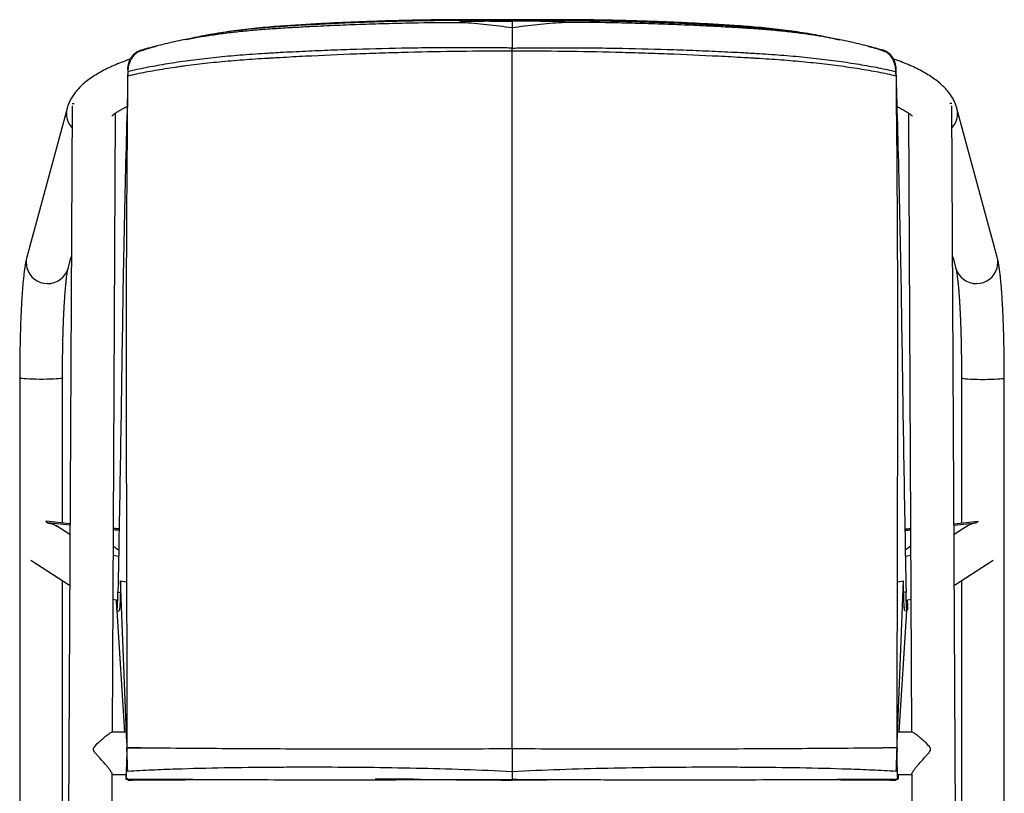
# Paper-space layout '_Back' of a CAD drawing. Header units: millimetres. Extents: x -0.288 to 0.288, y -0.453 to 0.318.
# Tile 3 of 3: x -0.288 to 0.288, y -0.134 to 0.318. Entities that reach past the tile are written whole.
import ezdxf

# ---------------------------------------------------------------- set-up
doc = ezdxf.new("R2010")
doc.units = ezdxf.units.MM

psp = doc.layouts.new('_Back')

# ---------------------------------------------------------------- linework, layer by layer
at = {"color": 7, "linetype": 'Continuous', "lineweight": 25}
for p, q in [((0, 0.3171), (0, 0.31679)), ((-0.18646, 0.30702), (-0.19069, 0.30616)), ((-0.18621, 0.30706), (-0.1865, 0.307)), ((-0.18405, 0.30751), (-0.18621, 0.30707)), ((0.1864, 0.30703), (0.1839, 0.30754)), ((0.19069, 0.30616), (0.18646, 0.30702)), ((0, -0.10822), (0, 0.30116)), ((-0.25985, 0.26582), (-0.28333, 0.1789)), ((-0.25695, 0.26739), (-0.26052, -0.442)), ((-0.25694, 0.26871), (-0.25566, 0.26871)), ((0.25694, 0.26871), (0.25566, 0.26871)), ((0.26052, -0.442), (0.25695, 0.26739)), ((0.28333, 0.1789), (0.25985, 0.26582)), ((-0.23329, -0.09865), (-0.23147, 0.2632)), ((0.23147, 0.2632), (0.23329, -0.09865)), ((-0.2592, 0.17238), (-0.25739, 0.17907)), ((0.25739, 0.17907), (0.2592, 0.17238)), ((-0.2875, 0.10841), (-0.2875, -0.4445)), ((-0.2625, 0.0236), (-0.2625, 0.10841)), ((0.2625, 0.10841), (0.2625, 0.0236)), ((0.2875, -0.4445), (0.2875, 0.10841)), ((-0.25818, 0.02315), (-0.27199, 0.02461)), ((-0.27198, 0.0242), (-0.27199, 0.02461)), ((-0.25818, 0.0223), (-0.27113, 0.02369)), ((0.25818, 0.02315), (0.27199, 0.02461)), ((0.25818, 0.0223), (0.27113, 0.02369)), ((0.27198, 0.0242), (0.27199, 0.02461)), ((-0.25821, 0.0169), (-0.26646, 0.02218)), ((0.26646, 0.02218), (0.25821, 0.0169)), ((-0.28109, 0.00186), (-0.25836, -0.01268)), ((-0.22976, 0.00397), (-0.23277, 0.00462)), ((0.23277, 0.00461), (0.22976, 0.00397)), ((0.25836, -0.01268), (0.28109, 0.00186)), ((-0.2625, -0.4445), (-0.2625, -0.01003)), ((-0.22865, -0.01012), (-0.22508, -0.01076)), ((-0.22501, -0.10492), (-0.22865, -0.01012)), ((0.22501, -0.10492), (0.22865, -0.01012)), ((0.22508, -0.01074), (0.22865, -0.01012)), ((0.2625, -0.01003), (0.2625, -0.4445)), ((-0.2329, -0.02092), (-0.23047, -0.02144)), ((-0.23088, -0.0236), (-0.23103, -0.02132)), ((-0.23088, -0.0236), (-0.23067, -0.02139)), ((0.23047, -0.02144), (0.2329, -0.02092)), ((0.23065, -0.0214), (0.23088, -0.0236)), ((0.23088, -0.0236), (0.23103, -0.02132)), ((-0.23088, -0.02723), (-0.23076, -0.02763)), ((-0.23074, -0.02767), (-0.22971, -0.02787)), ((-0.22615, -0.09865), (-0.23062, -0.02769)), ((0.22615, -0.09865), (0.23062, -0.0277)), ((0.22972, -0.02787), (0.23074, -0.02768)), ((0.23088, -0.02723), (0.23076, -0.02763)), ((-0.22547, -0.09865), (-0.23353, -0.09865)), ((0.23353, -0.09865), (0.22547, -0.09865)), ((-0.22489, -0.10791), (-0.2249, -0.1077)), ((0.22489, -0.10791), (0.2249, -0.1077)), ((-0.225, -0.11347), (-0.2247, -0.11348)), ((0.225, -0.11347), (0.2247, -0.11348)), ((-0.23502, -0.44212), (-0.23341, -0.12321)), ((-0.23341, -0.12345), (-0.22537, -0.12345)), ((-0.2255, -0.12608), (-0.22549, -0.12612)), ((-0.2255, -0.12613), (-0.22433, -0.12613)), ((-0.22549, -0.12612), (-0.22537, -0.12596)), ((-0.22549, -0.12612), (-0.22432, -0.12612)), ((-0.22428, -0.12596), (-0.22537, -0.12596)), ((-0.22433, -0.12611), (-0.22432, -0.12612)), ((-0.22428, -0.12589), (-0.19795, -0.12614)), ((-0.19795, -0.12614), (-0.18911, -0.12618)), ((-0.19542, -0.12617), (-0.18085, -0.12622)), ((-0.02261, -0.12628), (0, -0.12616)), ((0, -0.12667), (0.04122, -0.12636)), ((0.19106, -0.12619), (0.19791, -0.12615)), ((0.19322, -0.12618), (0.19542, -0.12617)), ((0.19791, -0.12615), (0.22428, -0.12589)), ((0.22428, -0.12596), (0.22537, -0.12596)), ((0.22432, -0.12612), (0.22433, -0.12606)), ((0.22549, -0.12612), (0.22432, -0.12612)), ((0.22433, -0.12613), (0.2255, -0.12613)), ((0.22537, -0.12345), (0.23341, -0.12345)), ((0.22549, -0.12612), (0.22537, -0.12596)), ((0.2255, -0.12608), (0.22549, -0.12612)), ((0.23341, -0.12321), (0.23502, -0.44212))]:
    psp.add_line(p, q, dxfattribs=at)
at = {"color": 8, "linetype": 'Continuous', "lineweight": 25}
for p, q in [((-0.2242, 0.2884), (-0.22438, 0.28835)), ((0.2242, 0.2884), (0.22438, 0.28835))]:
    psp.add_line(p, q, dxfattribs=at)
at = {"color": 8, "linetype": 'Continuous', "lineweight": 25, "flags": 128}
for points in [[(-0.2869, 0.10814), (-0.28737, 0.10828), (-0.2875, 0.10841)], [(-0.2625, 0.10841), (-0.26258, 0.10831), (-0.263, 0.10816), (-0.26376, 0.10802), (-0.26484, 0.1079), (-0.26622, 0.10778), (-0.26785, 0.10769), (-0.26969, 0.10762), (-0.27168, 0.10757), (-0.27376, 0.10754), (-0.27588, 0.10754), (-0.27797, 0.10756), (-0.27998, 0.10761), (-0.28185, 0.10768), (-0.28352, 0.10777), (-0.28494, 0.10788), (-0.28608, 0.108), (-0.2869, 0.10814)], [(0.2625, 0.10841), (0.26258, 0.10831), (0.263, 0.10816), (0.26376, 0.10802), (0.26484, 0.1079), (0.26622, 0.10778), (0.26785, 0.10769), (0.26969, 0.10762), (0.27168, 0.10757), (0.27376, 0.10754), (0.27588, 0.10754), (0.27797, 0.10756), (0.27998, 0.10761), (0.28185, 0.10768), (0.28352, 0.10777), (0.28494, 0.10788), (0.28608, 0.108), (0.2869, 0.10814)], [(0.2869, 0.10814), (0.28737, 0.10828), (0.2875, 0.10841)]]:
    psp.add_lwpolyline(points, dxfattribs=at)
at = {"color": 7, "linetype": 'Continuous', "lineweight": 25, "flags": 128}
for points in [[(-0.27198, 0.0242), (-0.27165, 0.024), (-0.27113, 0.02369)], [(0.27198, 0.0242), (0.27165, 0.024), (0.27113, 0.02369)]]:
    psp.add_lwpolyline(points, dxfattribs=at)
at = {"color": 8, "linetype": 'Continuous', "lineweight": 25}
for centre, radius, start, end in [((-0.24856, 0.26278), 0.01169, 164.91512, 195.50028), ((0.24856, 0.26278), 0.01169, 344.49971, 15.08869), ((-0.24803, 0.26293), 0.01224, 195.51762, 221.95866), ((0.24803, 0.26293), 0.01224, 318.04134, 344.48238), ((-0.27204, 0.17586), 0.01169, 164.92089, 195.50027), ((0.27204, 0.17586), 0.01169, 344.49973, 15.07911), ((-0.2712, 0.17608), 0.01256, 195.4378, 342.88329), ((0.2712, 0.17608), 0.01256, 197.11671, 344.5622)]:
    psp.add_arc(centre, radius, start, end, dxfattribs=at)
at = {"color": 7, "linetype": 'Continuous', "lineweight": 25}
for centre, start, end in [((-0.29454, 0.02393), 0.68924, 1.68205), ((0.29454, 0.02393), 178.31795, 179.31076)]:
    psp.add_arc(centre, 0.02256, start, end, dxfattribs=at)
at = {"color": 8, "linetype": 'Continuous', "lineweight": 25}
for points, knots in [([(0, 0.3171), (0, 0.3171), (-0.00449, 0.31717), (-0.01347, 0.31726), (-0.02695, 0.31729), (-0.04042, 0.31722), (-0.05449, 0.31704), (-0.06912, 0.31673), (-0.08432, 0.31626), (-0.09946, 0.31566), (-0.115, 0.3149), (-0.12946, 0.31405), (-0.14283, 0.31313), (-0.15458, 0.31205), (-0.16594, 0.31063), (-0.1753, 0.30917), (-0.182, 0.30795), (-0.18506, 0.3073), (-0.18621, 0.30706)], [0, 0, 0, 0, 0.0000003, 0.0692635, 0.1385266, 0.2080016, 0.2774766, 0.3564097, 0.4353428, 0.5145966, 0.5938504, 0.6807367, 0.7445888, 0.8083841, 0.8739069, 0.9394302, 0.9772114, 1, 1, 1, 1]), ([(0, 0.3171), (0, 0.3171), (0.00449, 0.31717), (0.01347, 0.31726), (0.02695, 0.31729), (0.04042, 0.31722), (0.05449, 0.31704), (0.06912, 0.31673), (0.08432, 0.31626), (0.09946, 0.31566), (0.115, 0.3149), (0.12946, 0.31405), (0.14283, 0.31313), (0.15458, 0.31205), (0.16593, 0.31063), (0.17531, 0.30917), (0.18277, 0.30779), (0.18752, 0.30683), (0.19017, 0.3062), (0.19099, 0.30601)], [0, 0, 0, 0, 0, 0.067114, 0.134228, 0.201547, 0.268866, 0.345349, 0.421833, 0.498627, 0.575422, 0.659612, 0.721482, 0.783298, 0.846787, 0.910277, 0.946886, 0.983594, 1, 1, 1, 1]), ([(-0.19048, 0.3062), (-0.19041, 0.30622), (-0.18786, 0.30675), (-0.18246, 0.30769), (-0.17414, 0.30901), (-0.16528, 0.31018), (-0.15596, 0.31121), (-0.14623, 0.31208), (-0.13618, 0.31278), (-0.12588, 0.31339), (-0.11397, 0.31402), (-0.10045, 0.31465), (-0.08524, 0.31522), (-0.06992, 0.31566), (-0.05129, 0.31605), (-0.03773, 0.31613), (-0.02932, 0.31618)], [0, 0, 0, 0, 0.001684, 0.059584, 0.117484, 0.178054, 0.238701, 0.299271, 0.361859, 0.424495, 0.487132, 0.577985, 0.668839, 0.760057, 0.851275, 1, 1, 1, 1]), ([(0.19055, 0.30619), (0.19045, 0.30621), (0.18789, 0.30675), (0.18246, 0.30769), (0.17414, 0.30901), (0.16528, 0.31018), (0.15596, 0.31121), (0.14623, 0.31208), (0.13618, 0.31278), (0.12588, 0.31339), (0.11397, 0.31402), (0.10045, 0.31465), (0.08524, 0.31522), (0.06992, 0.31566), (0.05129, 0.31605), (0.03773, 0.31613), (0.02932, 0.31618)], [0, 0, 0, 0, 0.002242, 0.06011, 0.117977, 0.178513, 0.239127, 0.299663, 0.362216, 0.424817, 0.487419, 0.578221, 0.669024, 0.760191, 0.851358, 1, 1, 1, 1])]:
    psp.add_open_spline(points, degree=3, knots=knots, dxfattribs=at)
at = {"color": 7, "linetype": 'Continuous', "lineweight": 25}
for points, knots in [([(0, 0.31758), (-0.00392, 0.31762), (-0.01182, 0.31771), (-0.02391, 0.31775), (-0.03626, 0.3177), (-0.04883, 0.31756), (-0.06138, 0.31732), (-0.07389, 0.31699), (-0.08636, 0.31656), (-0.09878, 0.31604), (-0.11111, 0.31543), (-0.12336, 0.31472), (-0.13368, 0.31405), (-0.14225, 0.3134), (-0.14898, 0.31277), (-0.15569, 0.31203), (-0.1622, 0.31121), (-0.16856, 0.31029), (-0.17473, 0.30927), (-0.17929, 0.30847), (-0.18173, 0.30797), (-0.18223, 0.30787)], [0, 0, 0, 0, 0.0624433, 0.1257463, 0.192572, 0.2594777, 0.3264372, 0.3934208, 0.4603916, 0.5273173, 0.5941688, 0.6609182, 0.7275383, 0.763792, 0.8026655, 0.8405092, 0.8781706, 0.9156783, 0.9530637, 0.9903627, 1, 1, 1, 1]), ([(-0.01301, 0.31681), (-0.01462, 0.31679), (-0.01623, 0.31678), (-0.01945, 0.31673), (-0.02106, 0.3167), (-0.02347, 0.31665), (-0.02428, 0.31663), (-0.02589, 0.31659), (-0.02669, 0.31657), (-0.0279, 0.31653), (-0.0283, 0.31651), (-0.0291, 0.31647), (-0.0295, 0.31645), (-0.02999, 0.31642), (-0.03009, 0.31641), (-0.03029, 0.31639), (-0.03039, 0.31638), (-0.03052, 0.31636), (-0.03057, 0.31636), (-0.03063, 0.31634), (-0.03065, 0.31634), (-0.03067, 0.31632), (-0.03068, 0.31632), (-0.03067, 0.3163), (-0.03065, 0.3163), (-0.03062, 0.31629), (-0.0306, 0.31628), (-0.03054, 0.31627), (-0.0305, 0.31626), (-0.03037, 0.31625), (-0.03027, 0.31624), (-0.03009, 0.31622), (-0.02999, 0.31622), (-0.0297, 0.3162), (-0.02951, 0.31619), (-0.02932, 0.31618)], [0, 0, 0, 0, 0.25, 0.25, 0.5, 0.5, 0.625, 0.625, 0.75, 0.75, 0.8125, 0.8125, 0.875, 0.875, 0.890625, 0.890625, 0.90625, 0.90625, 0.914063, 0.914063, 0.917969, 0.917969, 0.921875, 0.921875, 0.925781, 0.925781, 0.929688, 0.929688, 0.9375, 0.9375, 0.953125, 0.953125, 0.96875, 0.96875, 1, 1, 1, 1]), ([(0.18256, 0.30781), (0.18228, 0.30787), (0.18008, 0.30832), (0.17579, 0.30909), (0.16969, 0.31011), (0.16341, 0.31104), (0.15697, 0.31188), (0.15038, 0.31263), (0.14365, 0.31328), (0.13681, 0.31382), (0.12812, 0.31441), (0.11765, 0.31506), (0.10532, 0.31573), (0.09298, 0.3163), (0.08056, 0.31677), (0.06808, 0.31716), (0.05555, 0.31745), (0.04299, 0.31764), (0.0304, 0.31774), (0.01781, 0.31774), (0.00767, 0.31767), (0.00174, 0.3176), (0, 0.31758)], [0, 0, 0, 0, 0.005398, 0.042368, 0.079409, 0.116563, 0.153867, 0.191354, 0.229053, 0.266988, 0.304438, 0.371942, 0.438384, 0.504964, 0.571653, 0.638423, 0.705246, 0.772091, 0.838922, 0.905706, 0.972353, 1, 1, 1, 1]), ([(0, 0.31748), (0, 0.31751), (0, 0.31766), (0, 0.31735), (0, 0.3171)], [0, 0, 0, 0, 0.201144, 1, 1, 1, 1]), ([(0, 0.31679), (0, 0.31671), (0, 0.31657), (0, 0.31617), (0, 0.31592), (0, 0.31529), (0, 0.31493), (0, 0.31431), (0, 0.3141), (0, 0.31364), (0, 0.31339), (0, 0.31314)], [0, 0, 0, 0, 0.25, 0.25, 0.5, 0.5, 0.75, 0.75, 0.875, 0.875, 1, 1, 1, 1]), ([(0.02932, 0.31618), (0.02952, 0.31619), (0.02971, 0.3162), (0.03, 0.31622), (0.0301, 0.31622), (0.03029, 0.31624), (0.03038, 0.31625), (0.03052, 0.31627), (0.03056, 0.31627), (0.03062, 0.31629), (0.03064, 0.31629), (0.03067, 0.3163), (0.03067, 0.31631), (0.03067, 0.31632), (0.03066, 0.31633), (0.03063, 0.31634), (0.03061, 0.31635), (0.03054, 0.31636), (0.0305, 0.31637), (0.03036, 0.31639), (0.03026, 0.31639), (0.03007, 0.31641), (0.02997, 0.31642), (0.02948, 0.31645), (0.02908, 0.31647), (0.02828, 0.31651), (0.02788, 0.31653), (0.02667, 0.31657), (0.02587, 0.31659), (0.02426, 0.31663), (0.02346, 0.31665), (0.02105, 0.3167), (0.01944, 0.31673), (0.01623, 0.31678), (0.01462, 0.31679), (0.01301, 0.31681)], [0, 0, 0, 0, 0.03125, 0.03125, 0.046875, 0.046875, 0.0625, 0.0625, 0.070312, 0.070312, 0.074219, 0.074219, 0.078125, 0.078125, 0.082031, 0.082031, 0.085937, 0.085937, 0.09375, 0.09375, 0.109375, 0.109375, 0.125, 0.125, 0.1875, 0.1875, 0.25, 0.25, 0.375, 0.375, 0.5, 0.5, 0.75, 0.75, 1, 1, 1, 1]), ([(-0.02932, 0.31618), (-0.0269, 0.31605), (-0.02448, 0.3159), (-0.01963, 0.31551), (-0.0172, 0.31528), (-0.01231, 0.31476), (-0.00987, 0.31446), (-0.00495, 0.31383), (-0.00248, 0.31349), (0, 0.31314)], [0, 0, 0, 0, 0.25, 0.25, 0.5, 0.5, 0.75, 0.75, 1, 1, 1, 1]), ([(0, 0.31314), (0.00492, 0.31384), (0.00982, 0.31449), (0.01714, 0.31527), (0.01958, 0.3155), (0.02446, 0.31589), (0.02689, 0.31605), (0.02932, 0.31618)], [0, 0, 0, 0, 0.5, 0.5, 0.75, 0.75, 1, 1, 1, 1]), ([(0, 0.31314), (0, 0.31277), (0, 0.31237), (0, 0.31152), (0, 0.31106), (0, 0.31013), (0, 0.30965), (0, 0.30865), (0, 0.30814), (0, 0.30655), (0, 0.30548), (0, 0.30385), (0, 0.3033), (0, 0.30222), (0, 0.30169), (0, 0.30116)], [0, 0, 0, 0, 0.125, 0.125, 0.25, 0.25, 0.375, 0.375, 0.5, 0.5, 0.75, 0.75, 0.875, 0.875, 1, 1, 1, 1]), ([(-0.19048, 0.3062), (-0.19223, 0.30585), (-0.1959, 0.30511), (-0.20124, 0.30391), (-0.20573, 0.30282), (-0.2083, 0.30213), (-0.20918, 0.30189)], [0, 0, 0, 0, 0.26647, 0.55701, 0.848374, 1, 1, 1, 1]), ([(0.20923, 0.30189), (0.20878, 0.30201), (0.20665, 0.30259), (0.20263, 0.30358), (0.19715, 0.30483), (0.19311, 0.3057), (0.19085, 0.30613), (0.19055, 0.30619)], [0, 0, 0, 0, 0.077769, 0.371312, 0.663352, 0.954637, 1, 1, 1, 1]), ([(-0.22438, 0.28835), (-0.22434, 0.28904), (-0.22428, 0.29041), (-0.22384, 0.29239), (-0.22316, 0.29424), (-0.22224, 0.2959), (-0.2211, 0.29734), (-0.21979, 0.29848), (-0.21851, 0.29927), (-0.21765, 0.29952), (-0.21731, 0.29962)], [0, 0, 0, 0, 0.131005, 0.262009, 0.393027, 0.524041, 0.654779, 0.78551, 0.915358, 1, 1, 1, 1]), ([(0, 0.29936), (-0.0203, 0.29936), (-0.04053, 0.29911), (-0.06572, 0.29847), (-0.07075, 0.29833), (-0.0808, 0.29801), (-0.0858, 0.29783), (-0.10079, 0.29726), (-0.11072, 0.29682), (-0.12553, 0.29607), (-0.13045, 0.2958), (-0.13659, 0.29545), (-0.13782, 0.29538), (-0.13966, 0.29527), (-0.14027, 0.29523), (-0.14119, 0.29518), (-0.14149, 0.29516), (-0.1421, 0.29512), (-0.14241, 0.29511), (-0.14516, 0.29495), (-0.14757, 0.29481), (-0.15476, 0.29433), (-0.15945, 0.29398), (-0.16865, 0.29318), (-0.17316, 0.29275), (-0.18198, 0.2918), (-0.1863, 0.29128), (-0.19158, 0.29058), (-0.19262, 0.29044), (-0.1947, 0.29016), (-0.19572, 0.29001), (-0.19877, 0.28957), (-0.20077, 0.28926), (-0.20663, 0.28833), (-0.21038, 0.28767), (-0.21757, 0.28629), (-0.221, 0.28557), (-0.22428, 0.28481)], [0, 0, 0, 0, 0.25, 0.25, 0.3125, 0.3125, 0.375, 0.375, 0.5, 0.5, 0.5625, 0.5625, 0.578125, 0.578125, 0.585938, 0.585938, 0.589844, 0.589844, 0.59375, 0.59375, 0.625, 0.625, 0.6875, 0.6875, 0.75, 0.75, 0.8125, 0.8125, 0.828125, 0.828125, 0.84375, 0.84375, 0.875, 0.875, 0.9375, 0.9375, 1, 1, 1, 1]), ([(0, 0.30116), (-0.00127, 0.30118), (-0.00254, 0.30119), (-0.00507, 0.30122), (-0.00887, 0.30126), (-0.01267, 0.30129), (-0.02027, 0.30134), (-0.03039, 0.30137), (-0.0405, 0.30132), (-0.0506, 0.30123), (-0.05565, 0.30117), (-0.07076, 0.30092), (-0.08079, 0.30069), (-0.09577, 0.30022), (-0.10075, 0.30004), (-0.1082, 0.29975), (-0.11068, 0.29965), (-0.11564, 0.29944), (-0.11811, 0.29932), (-0.12552, 0.29898), (-0.13043, 0.29873), (-0.13655, 0.2984), (-0.13777, 0.29833), (-0.14021, 0.29819), (-0.14143, 0.29812), (-0.14507, 0.29791), (-0.14749, 0.29777), (-0.15467, 0.29728), (-0.15938, 0.29691), (-0.16633, 0.29629), (-0.16863, 0.29607), (-0.17319, 0.29561), (-0.17545, 0.29536), (-0.18217, 0.2946), (-0.18649, 0.29406), (-0.19484, 0.2929), (-0.19886, 0.29229), (-0.20662, 0.29101), (-0.21034, 0.29034), (-0.21571, 0.28929), (-0.21746, 0.28893), (-0.22089, 0.28821), (-0.22256, 0.28783), (-0.22419, 0.28747)], [0, 0, 0, 0, 0.015625, 0.015625, 0.03125, 0.0625, 0.0625, 0.125, 0.1875, 0.1875, 0.25, 0.25, 0.375, 0.375, 0.4375, 0.4375, 0.46875, 0.46875, 0.5, 0.5, 0.5625, 0.5625, 0.578125, 0.578125, 0.59375, 0.59375, 0.625, 0.625, 0.6875, 0.6875, 0.71875, 0.71875, 0.75, 0.75, 0.8125, 0.8125, 0.875, 0.875, 0.9375, 0.9375, 0.96875, 0.96875, 1, 1, 1, 1]), ([(-0.21833, 0.29896), (-0.21641, 0.29966), (-0.21302, 0.3009), (-0.20944, 0.30181), (-0.20789, 0.30221)], [0, 0, 0, 0, 0.56723, 1, 1, 1, 1]), ([(-0.20789, 0.30224), (-0.20818, 0.30217), (-0.21023, 0.30167), (-0.2134, 0.3008), (-0.21616, 0.29999), (-0.21732, 0.29965)], [0, 0, 0, 0, 0.085613, 0.616643, 1, 1, 1, 1]), ([(0, 0.30116), (0.00127, 0.30118), (0.00254, 0.30119), (0.00507, 0.30122), (0.00887, 0.30126), (0.01267, 0.30129), (0.02027, 0.30134), (0.03039, 0.30137), (0.0405, 0.30132), (0.0506, 0.30123), (0.05565, 0.30117), (0.07076, 0.30092), (0.08079, 0.30069), (0.09577, 0.30022), (0.10075, 0.30004), (0.1082, 0.29975), (0.11068, 0.29965), (0.11564, 0.29944), (0.11811, 0.29932), (0.12552, 0.29898), (0.13043, 0.29873), (0.13655, 0.2984), (0.13777, 0.29833), (0.14021, 0.29819), (0.14143, 0.29812), (0.14507, 0.29791), (0.14749, 0.29777), (0.15467, 0.29728), (0.15938, 0.29691), (0.16633, 0.29629), (0.16863, 0.29607), (0.17319, 0.29561), (0.17545, 0.29536), (0.18217, 0.2946), (0.18649, 0.29406), (0.19484, 0.2929), (0.19886, 0.29229), (0.20662, 0.29101), (0.21034, 0.29034), (0.21571, 0.28929), (0.21746, 0.28893), (0.22089, 0.28821), (0.22256, 0.28783), (0.22419, 0.28747)], [0, 0, 0, 0, 0.015625, 0.015625, 0.03125, 0.0625, 0.0625, 0.125, 0.1875, 0.1875, 0.25, 0.25, 0.375, 0.375, 0.4375, 0.4375, 0.46875, 0.46875, 0.5, 0.5, 0.5625, 0.5625, 0.578125, 0.578125, 0.59375, 0.59375, 0.625, 0.625, 0.6875, 0.6875, 0.71875, 0.71875, 0.75, 0.75, 0.8125, 0.8125, 0.875, 0.875, 0.9375, 0.9375, 0.96875, 0.96875, 1, 1, 1, 1]), ([(0.22428, 0.28481), (0.22101, 0.28557), (0.21758, 0.28629), (0.2104, 0.28767), (0.20665, 0.28832), (0.19885, 0.28957), (0.19479, 0.29016), (0.18635, 0.29127), (0.18203, 0.29179), (0.17321, 0.29274), (0.1687, 0.29318), (0.15949, 0.29397), (0.1548, 0.29433), (0.14761, 0.2948), (0.14519, 0.29495), (0.14244, 0.29511), (0.14214, 0.29512), (0.14153, 0.29516), (0.14122, 0.29518), (0.1403, 0.29523), (0.13846, 0.29534), (0.13662, 0.29545), (0.13049, 0.2958), (0.12556, 0.29607), (0.11075, 0.29682), (0.10081, 0.29726), (0.08583, 0.29783), (0.08082, 0.29801), (0.07077, 0.29833), (0.06573, 0.29847), (0.04054, 0.29911), (0.02031, 0.29936), (0, 0.29936)], [0, 0, 0, 0, 0.0625, 0.0625, 0.125, 0.125, 0.1875, 0.1875, 0.25, 0.25, 0.3125, 0.3125, 0.375, 0.375, 0.40625, 0.40625, 0.410156, 0.410156, 0.414062, 0.414062, 0.421875, 0.4375, 0.4375, 0.5, 0.5, 0.625, 0.625, 0.6875, 0.6875, 0.75, 0.75, 1, 1, 1, 1]), ([(0.20784, 0.3022), (0.20922, 0.30186), (0.21283, 0.30097), (0.21623, 0.29973), (0.21833, 0.29896)], [0, 0, 0, 0, 0.3826144, 1, 1, 1, 1]), ([(0.21731, 0.29965), (0.21648, 0.2999), (0.21418, 0.30058), (0.21132, 0.30137), (0.20925, 0.30189), (0.20879, 0.30201)], [0, 0, 0, 0, 0.305364, 0.847581, 1, 1, 1, 1]), ([(0.22438, 0.28835), (0.22434, 0.28904), (0.22428, 0.29041), (0.22384, 0.29239), (0.22316, 0.29424), (0.22224, 0.2959), (0.2211, 0.29734), (0.21979, 0.29848), (0.2185, 0.29927), (0.21764, 0.29952), (0.2173, 0.29962)], [0, 0, 0, 0, 0.130889, 0.261777, 0.392678, 0.523577, 0.654198, 0.784814, 0.914547, 1, 1, 1, 1]), ([(-0.22282, 0.29474), (-0.22316, 0.29463), (-0.22505, 0.29399), (-0.22828, 0.29275), (-0.2325, 0.291), (-0.2365, 0.28914), (-0.24027, 0.28717), (-0.24382, 0.28507), (-0.24712, 0.28282), (-0.25002, 0.28051), (-0.25251, 0.27818), (-0.25457, 0.27587), (-0.25632, 0.27354), (-0.25776, 0.27116), (-0.2589, 0.26874), (-0.25954, 0.26694), (-0.25981, 0.26596), (-0.25985, 0.26582)], [0, 0, 0, 0, 0.017235, 0.09856, 0.180614, 0.263515, 0.347358, 0.432151, 0.517669, 0.602892, 0.677215, 0.747172, 0.812821, 0.874739, 0.933688, 0.990355, 1, 1, 1, 1]), ([(-0.22419, 0.28747), (-0.22416, 0.28865), (-0.224, 0.28981), (-0.22358, 0.29152), (-0.2234, 0.29208), (-0.223, 0.29317), (-0.22278, 0.29369), (-0.22239, 0.29445), (-0.22226, 0.29469), (-0.22198, 0.29518), (-0.22183, 0.29542), (-0.22136, 0.29611), (-0.22103, 0.29654), (-0.22033, 0.29734), (-0.21995, 0.29771), (-0.21936, 0.29822), (-0.21916, 0.29838), (-0.21875, 0.29869), (-0.21854, 0.29883), (-0.21833, 0.29896)], [0, 0, 0, 0, 0.25, 0.25, 0.375, 0.375, 0.5, 0.5, 0.5625, 0.5625, 0.625, 0.625, 0.75, 0.75, 0.875, 0.875, 0.9375, 0.9375, 1, 1, 1, 1]), ([(0.22419, 0.28747), (0.22416, 0.28865), (0.224, 0.28981), (0.22358, 0.29152), (0.2234, 0.29208), (0.223, 0.29317), (0.22278, 0.29369), (0.22239, 0.29445), (0.22226, 0.29469), (0.22198, 0.29518), (0.22183, 0.29542), (0.22136, 0.29611), (0.22103, 0.29654), (0.22033, 0.29734), (0.21995, 0.29771), (0.21936, 0.29822), (0.21916, 0.29838), (0.21875, 0.29869), (0.21854, 0.29883), (0.21833, 0.29896)], [0, 0, 0, 0, 0.25, 0.25, 0.375, 0.375, 0.5, 0.5, 0.5625, 0.5625, 0.625, 0.625, 0.75, 0.75, 0.875, 0.875, 0.9375, 0.9375, 1, 1, 1, 1]), ([(0.25985, 0.26582), (0.25965, 0.26648), (0.2592, 0.268), (0.2582, 0.27029), (0.25687, 0.27269), (0.25524, 0.27503), (0.25331, 0.27733), (0.25104, 0.27959), (0.24842, 0.28182), (0.24543, 0.28401), (0.24209, 0.28613), (0.23843, 0.28816), (0.2345, 0.2901), (0.23033, 0.29192), (0.22645, 0.29347), (0.22386, 0.29437), (0.22283, 0.29473)], [0, 0, 0, 0, 0.044652, 0.103863, 0.164864, 0.228804, 0.296487, 0.368562, 0.445236, 0.525979, 0.609492, 0.694206, 0.778713, 0.862467, 0.945348, 1, 1, 1, 1]), ([(-0.22438, 0.28835), (-0.22477, 0.25489), (-0.22503, 0.22142), (-0.22532, 0.15447), (-0.22534, 0.12099), (-0.22526, 0.05402), (-0.22515, 0.02053), (-0.225, -0.04647), (-0.22496, -0.07997), (-0.225, -0.11347)], [0, 0, 0, 0, 0.25, 0.25, 0.5, 0.5, 0.75, 0.75, 1, 1, 1, 1]), ([(0.225, -0.11347), (0.22496, -0.08195), (0.225, -0.05044), (0.22514, 0.01659), (0.22525, 0.0521), (0.22534, 0.1231), (0.22531, 0.15859), (0.225, 0.22551), (0.22474, 0.25693), (0.22438, 0.28835)], [-0.2011525, -0.2011525, -0.2011525, -0.2011525, -0.1065482, -0.1065482, 0.0000579, 0.0000579, 0.1066639, 0.1066639, 0.2010792, 0.2010792, 0.2010792, 0.2010792]), ([(-0.22446, 0.27801), (-0.22511, 0.25464), (-0.22644, 0.20627), (-0.22766, 0.13294), (-0.22871, 0.05805), (-0.22966, 0.00818), (-0.23013, -0.01675)], [0, 0, 0, 0, 0.237714, 0.491832, 0.745939, 1, 1, 1, 1]), ([(0.22446, 0.27801), (0.22511, 0.25464), (0.22644, 0.20627), (0.22766, 0.13294), (0.22871, 0.05805), (0.22966, 0.00818), (0.23013, -0.01675)], [0, 0, 0, 0, 0.237714, 0.491832, 0.745939, 1, 1, 1, 1]), ([(-0.23365, 0.26154), (-0.23364, 0.26155), (-0.23333, 0.26184), (-0.23245, 0.26252), (-0.23098, 0.26357), (-0.22918, 0.2647), (-0.22704, 0.26588), (-0.22548, 0.26669), (-0.22456, 0.26711), (-0.22455, 0.26711)], [0, 0, 0, 0, 0.006653, 0.198773, 0.393435, 0.591237, 0.792353, 0.996713, 1, 1, 1, 1]), ([(0.22455, 0.2671), (0.22523, 0.26678), (0.22676, 0.26604), (0.22881, 0.26491), (0.23073, 0.26373), (0.23229, 0.26265), (0.23325, 0.26191), (0.2336, 0.26159), (0.23364, 0.26155)], [0, 0, 0, 0, 0.163442, 0.37106, 0.575614, 0.776893, 0.974844, 1, 1, 1, 1]), ([(-0.28333, 0.1789), (-0.28343, 0.17854), (-0.28373, 0.17736), (-0.28413, 0.17537), (-0.28456, 0.1728), (-0.28492, 0.1701), (-0.28526, 0.16718), (-0.28557, 0.16399), (-0.28586, 0.16062), (-0.28612, 0.15707), (-0.28636, 0.15333), (-0.28657, 0.1494), (-0.28677, 0.14531), (-0.28694, 0.14105), (-0.28709, 0.13666), (-0.28722, 0.13213), (-0.28732, 0.12749), (-0.2874, 0.12275), (-0.28746, 0.11794), (-0.28749, 0.11315), (-0.2875, 0.10996), (-0.2875, 0.10841)], [0, 0, 0, 0, 0.028438, 0.093875, 0.151568, 0.206074, 0.2636, 0.31911, 0.373454, 0.42708, 0.480233, 0.533056, 0.585642, 0.638054, 0.690336, 0.742519, 0.794625, 0.846674, 0.89868, 0.950655, 1, 1, 1, 1]), ([(0.2875, 0.10841), (0.2875, 0.10927), (0.2875, 0.11177), (0.28748, 0.11588), (0.28743, 0.12072), (0.28736, 0.12548), (0.28726, 0.13016), (0.28715, 0.13473), (0.28701, 0.13917), (0.28684, 0.14348), (0.28666, 0.14763), (0.28646, 0.1516), (0.28623, 0.1554), (0.28598, 0.159), (0.28571, 0.16239), (0.28542, 0.16558), (0.28511, 0.16856), (0.28476, 0.17134), (0.28438, 0.17395), (0.28393, 0.17647), (0.28354, 0.17806), (0.28333, 0.1789)], [0, 0, 0, 0, 0.0273196, 0.079259, 0.1312173, 0.1831987, 0.2352133, 0.2872725, 0.3393903, 0.391584, 0.4438758, 0.4962953, 0.5488821, 0.6016922, 0.6548064, 0.7083466, 0.7625067, 0.817614, 0.8742739, 0.9337579, 1, 1, 1, 1]), ([(-0.2625, 0.10841), (-0.2625, 0.10925), (-0.2625, 0.11168), (-0.26248, 0.11569), (-0.26243, 0.1204), (-0.26236, 0.12503), (-0.26227, 0.12957), (-0.26216, 0.13399), (-0.26202, 0.13826), (-0.26187, 0.14238), (-0.26169, 0.14632), (-0.2615, 0.15007), (-0.26129, 0.1536), (-0.26107, 0.15689), (-0.26083, 0.15992), (-0.26058, 0.16268), (-0.26033, 0.16515), (-0.26007, 0.1673), (-0.25982, 0.16912), (-0.25959, 0.17052), (-0.2594, 0.17152), (-0.25927, 0.17211), (-0.25922, 0.17231), (-0.2592, 0.17238)], [0, 0, 0, 0, 0.027699, 0.080346, 0.132983, 0.185593, 0.238166, 0.29069, 0.343149, 0.395525, 0.447797, 0.499932, 0.551893, 0.603625, 0.655055, 0.706081, 0.756555, 0.806266, 0.854904, 0.902022, 0.941912, 0.978546, 1, 1, 1, 1]), ([(0.2592, 0.17238), (0.25922, 0.17229), (0.25928, 0.17206), (0.25943, 0.1714), (0.25961, 0.17041), (0.25983, 0.16907), (0.26006, 0.16738), (0.26031, 0.16535), (0.26055, 0.163), (0.2608, 0.16034), (0.26103, 0.15739), (0.26126, 0.15418), (0.26147, 0.15073), (0.26166, 0.14705), (0.26184, 0.14316), (0.26199, 0.13909), (0.26213, 0.13485), (0.26225, 0.13047), (0.26234, 0.12597), (0.26242, 0.12136), (0.26247, 0.11667), (0.2625, 0.11234), (0.2625, 0.10957), (0.2625, 0.10841)], [0, 0, 0, 0, 0.027141, 0.06357, 0.103261, 0.146133, 0.191543, 0.238886, 0.287652, 0.337449, 0.387991, 0.439075, 0.490557, 0.542336, 0.594339, 0.646512, 0.698816, 0.751221, 0.803704, 0.856247, 0.908835, 0.961457, 1, 1, 1, 1]), ([(-0.27113, 0.02369), (-0.27045, 0.02357), (-0.26906, 0.02333), (-0.26729, 0.02266), (-0.26629, 0.02202), (-0.26589, 0.02177)], [0, 0, 0, 0, 0.369663, 0.750039, 1, 1, 1, 1]), ([(0.27113, 0.02369), (0.27044, 0.02356), (0.26905, 0.02332), (0.26728, 0.02265), (0.26629, 0.02202), (0.26589, 0.02176)], [0, 0, 0, 0, 0.3750202, 0.7500394, 1, 1, 1, 1]), ([(-0.22946, 0.02014), (-0.23039, 0.02021), (-0.23146, 0.0203), (-0.23254, 0.02042), (-0.23269, 0.02044)], [0, 0, 0, 0, 0.858616, 1, 1, 1, 1]), ([(-0.22948, 0.01928), (-0.23015, 0.01933), (-0.23123, 0.01942), (-0.2323, 0.01954), (-0.23269, 0.01958)], [0, 0, 0, 0, 0.629985, 1, 1, 1, 1]), ([(0.22946, 0.02014), (0.23039, 0.02021), (0.23146, 0.0203), (0.23254, 0.02042), (0.23269, 0.02044)], [0, 0, 0, 0, 0.858616, 1, 1, 1, 1]), ([(0.22948, 0.01928), (0.23015, 0.01933), (0.23123, 0.01942), (0.2323, 0.01954), (0.23269, 0.01958)], [0, 0, 0, 0, 0.629985, 1, 1, 1, 1]), ([(-0.23274, 0.01005), (-0.23194, 0.00946), (-0.23092, 0.00871), (-0.2299, 0.00795), (-0.22969, 0.00779)], [0, 0, 0, 0, 0.7895, 1, 1, 1, 1]), ([(0.23274, 0.01005), (0.23194, 0.00946), (0.23092, 0.00871), (0.2299, 0.00795), (0.22969, 0.00779)], [0, 0, 0, 0, 0.7895, 1, 1, 1, 1]), ([(-0.23072, -0.02756), (-0.23068, -0.02755), (-0.2306, -0.02753), (-0.23044, -0.02595), (-0.2303, -0.02323), (-0.2302, -0.01997), (-0.23015, -0.0177), (-0.23013, -0.01675)], [0, 0, 0, 0, 0.162359, 0.386694, 0.61117, 0.838295, 1, 1, 1, 1]), ([(-0.22872, -0.01707), (-0.22873, -0.01775), (-0.22874, -0.01911), (-0.2288, -0.02105), (-0.22888, -0.02284), (-0.22898, -0.02442), (-0.22911, -0.02575), (-0.22929, -0.02711), (-0.22949, -0.0279), (-0.22966, -0.02783), (-0.2297, -0.02782)], [0, 0, 0, 0, 0.1161411, 0.2322726, 0.3484987, 0.4647132, 0.579239, 0.693757, 0.9178397, 1, 1, 1, 1]), ([(0.2297, -0.02775), (0.22962, -0.02776), (0.22942, -0.02777), (0.22914, -0.02625), (0.22891, -0.0236), (0.22876, -0.02035), (0.22873, -0.01805), (0.22872, -0.01707)], [0, 0, 0, 0, 0.1594406, 0.3826587, 0.6055631, 0.8310012, 1, 1, 1, 1]), ([(0.23072, -0.02756), (0.23069, -0.02755), (0.2306, -0.02753), (0.23044, -0.02595), (0.2303, -0.02323), (0.2302, -0.01997), (0.23015, -0.0177), (0.23013, -0.01675)], [0, 0, 0, 0, 0.162443, 0.386755, 0.611209, 0.838312, 1, 1, 1, 1]), ([(-0.23089, -0.02341), (-0.23091, -0.02388), (-0.23095, -0.02483), (-0.23097, -0.02593), (-0.23095, -0.02684), (-0.23091, -0.02709), (-0.23088, -0.02723)], [0, 0, 0, 0, 0.233812, 0.463464, 0.699837, 1, 1, 1, 1]), ([(0.23089, -0.02341), (0.23091, -0.02388), (0.23095, -0.02483), (0.23097, -0.02593), (0.23095, -0.02684), (0.23091, -0.02709), (0.23088, -0.02723)], [0, 0, 0, 0, 0.233812, 0.463464, 0.699837, 1, 1, 1, 1]), ([(-0.2335, -0.12312), (-0.23347, -0.12309), (-0.23335, -0.12296), (-0.23394, -0.12194), (-0.23499, -0.12045), (-0.23634, -0.11877), (-0.2379, -0.11693), (-0.23983, -0.11475), (-0.24175, -0.11265), (-0.24314, -0.11107), (-0.24392, -0.11005), (-0.24435, -0.10932), (-0.24448, -0.10861), (-0.24432, -0.10784), (-0.24347, -0.10662), (-0.24198, -0.1051), (-0.24016, -0.10341), (-0.23838, -0.10187), (-0.23686, -0.10065), (-0.23559, -0.0997), (-0.23446, -0.09898), (-0.23364, -0.09851), (-0.23356, -0.09867), (-0.23356, -0.09867)], [0, 0, 0, 0, 0.019635, 0.088491, 0.159942, 0.214598, 0.270806, 0.346874, 0.425089, 0.469551, 0.491779, 0.514512, 0.527743, 0.541009, 0.569725, 0.632031, 0.695551, 0.757698, 0.821112, 0.868891, 0.91776, 0.995544, 1, 1, 1, 1]), ([(0.2335, -0.12312), (0.23347, -0.12309), (0.23335, -0.12296), (0.23394, -0.12194), (0.23499, -0.12045), (0.23634, -0.11877), (0.2379, -0.11693), (0.23983, -0.11475), (0.24175, -0.11265), (0.24314, -0.11107), (0.24392, -0.11005), (0.24435, -0.10932), (0.24448, -0.10861), (0.24432, -0.10784), (0.24347, -0.10662), (0.24198, -0.1051), (0.24016, -0.10341), (0.23838, -0.10187), (0.23686, -0.10065), (0.23559, -0.0997), (0.23446, -0.09898), (0.23364, -0.09851), (0.23356, -0.09867), (0.23356, -0.09867)], [0, 0, 0, 0, 0.019635, 0.088491, 0.159942, 0.214598, 0.270806, 0.346874, 0.425089, 0.469551, 0.491779, 0.514512, 0.527743, 0.541009, 0.569725, 0.632031, 0.695551, 0.757698, 0.821112, 0.868891, 0.91776, 0.995544, 1, 1, 1, 1]), ([(-0.22441, -0.12158), (-0.22444, -0.12071), (-0.22447, -0.11973), (-0.22452, -0.11837), (-0.22453, -0.11809), (-0.22455, -0.11752), (-0.22456, -0.11724), (-0.22459, -0.11637), (-0.22461, -0.11577), (-0.22464, -0.11486), (-0.22466, -0.11455), (-0.22468, -0.11394), (-0.22469, -0.11363), (-0.22472, -0.1127), (-0.22474, -0.11209), (-0.22479, -0.11087), (-0.22481, -0.11025), (-0.22485, -0.10906), (-0.22487, -0.10848), (-0.22489, -0.10791)], [0, 0, 0, 0, 0.25, 0.25, 0.3125, 0.3125, 0.375, 0.375, 0.5, 0.5, 0.5625, 0.5625, 0.625, 0.625, 0.75, 0.75, 0.875, 0.875, 1, 1, 1, 1]), ([(-0.21664, -0.10776), (-0.19859, -0.10787), (-0.18054, -0.10802), (-0.15346, -0.10819), (-0.14443, -0.10824), (-0.12638, -0.1083), (-0.11735, -0.10832), (-0.09027, -0.10838), (-0.07221, -0.10839), (-0.03611, -0.10835), (-0.01805, -0.10829), (0, -0.10822)], [0, 0, 0, 0, 0.25, 0.25, 0.375, 0.375, 0.5, 0.5, 0.75, 0.75, 1, 1, 1, 1]), ([(0, -0.10822), (0.01805, -0.10829), (0.03611, -0.10835), (0.07221, -0.10839), (0.09027, -0.10838), (0.11735, -0.10832), (0.12638, -0.1083), (0.14443, -0.10824), (0.15346, -0.10819), (0.18054, -0.10802), (0.19859, -0.10787), (0.21664, -0.10776)], [0, 0, 0, 0, 0.25, 0.25, 0.5, 0.5, 0.625, 0.625, 0.75, 0.75, 1, 1, 1, 1]), ([(0, -0.10822), (0, -0.10879), (0, -0.10939), (0, -0.1103), (0, -0.11061), (0, -0.11123), (0, -0.11153), (0, -0.11246), (0, -0.11308), (0, -0.11401), (0, -0.11432), (0, -0.11493), (0, -0.11524), (0, -0.11614), (0, -0.11672), (0, -0.11786), (0, -0.11842), (0, -0.11947), (0, -0.11997), (0, -0.12091), (0, -0.12135), (0, -0.12175)], [0, 0, 0, 0, 0.125, 0.125, 0.1875, 0.1875, 0.25, 0.25, 0.375, 0.375, 0.4375, 0.4375, 0.5, 0.5, 0.625, 0.625, 0.75, 0.75, 0.875, 0.875, 1, 1, 1, 1]), ([(0.22441, -0.12158), (0.22444, -0.12071), (0.22447, -0.11973), (0.22452, -0.11837), (0.22453, -0.11809), (0.22455, -0.11752), (0.22456, -0.11724), (0.22459, -0.11637), (0.22461, -0.11577), (0.22464, -0.11486), (0.22466, -0.11455), (0.22468, -0.11394), (0.22469, -0.11363), (0.22472, -0.1127), (0.22474, -0.11209), (0.22479, -0.11087), (0.22481, -0.11025), (0.22485, -0.10906), (0.22487, -0.10848), (0.22489, -0.10791)], [0, 0, 0, 0, 0.25, 0.25, 0.3125, 0.3125, 0.375, 0.375, 0.5, 0.5, 0.5625, 0.5625, 0.625, 0.625, 0.75, 0.75, 0.875, 0.875, 1, 1, 1, 1]), ([(-0.22537, -0.12596), (-0.22535, -0.12592), (-0.22532, -0.12581), (-0.22529, -0.12554), (-0.22527, -0.12543), (-0.22525, -0.12517), (-0.22523, -0.12502), (-0.2252, -0.12453), (-0.22517, -0.12413), (-0.22514, -0.12344), (-0.22513, -0.12319), (-0.22511, -0.12267), (-0.2251, -0.12239), (-0.22508, -0.12153), (-0.22506, -0.1209), (-0.22505, -0.11989), (-0.22504, -0.11955), (-0.22503, -0.11884), (-0.22502, -0.11812), (-0.22502, -0.11737), (-0.22501, -0.11661), (-0.22501, -0.11622), (-0.22501, -0.11505), (-0.225, -0.11427), (-0.225, -0.11347)], [0, 0, 0, 0, 0.125, 0.125, 0.1875, 0.1875, 0.25, 0.25, 0.375, 0.375, 0.4375, 0.4375, 0.5, 0.5, 0.625, 0.625, 0.6875, 0.6875, 0.75, 0.8125, 0.8125, 0.875, 0.875, 1, 1, 1, 1]), ([(-0.22441, -0.12158), (-0.22443, -0.12102), (-0.22445, -0.12042), (-0.2245, -0.11914), (-0.22452, -0.11847), (-0.22456, -0.11744), (-0.22457, -0.1171), (-0.2246, -0.11639), (-0.22461, -0.11603), (-0.22465, -0.11494), (-0.22468, -0.11422), (-0.2247, -0.11348)], [0, 0, 0, 0, 0.25, 0.25, 0.5, 0.5, 0.625, 0.625, 0.75, 0.75, 1, 1, 1, 1]), ([(0.2247, -0.11348), (0.22468, -0.11422), (0.22465, -0.11494), (0.22461, -0.11602), (0.2246, -0.11637), (0.22457, -0.11708), (0.22456, -0.11743), (0.22452, -0.11847), (0.2245, -0.11914), (0.22446, -0.12009), (0.22445, -0.1204), (0.22443, -0.121), (0.22442, -0.12129), (0.22441, -0.12158)], [0, 0, 0, 0, 0.25, 0.25, 0.375, 0.375, 0.5, 0.5, 0.75, 0.75, 0.875, 0.875, 1, 1, 1, 1]), ([(0.22537, -0.12596), (0.22535, -0.12592), (0.22532, -0.12581), (0.22529, -0.12554), (0.22527, -0.12543), (0.22525, -0.12517), (0.22523, -0.12502), (0.2252, -0.12453), (0.22517, -0.12413), (0.22514, -0.12344), (0.22513, -0.12319), (0.22511, -0.12267), (0.2251, -0.12239), (0.22508, -0.12153), (0.22506, -0.1209), (0.22505, -0.11989), (0.22504, -0.11955), (0.22503, -0.11884), (0.22502, -0.11812), (0.22502, -0.11737), (0.22501, -0.11661), (0.22501, -0.11622), (0.22501, -0.11505), (0.225, -0.11427), (0.225, -0.11347)], [0, 0, 0, 0, 0.125, 0.125, 0.1875, 0.1875, 0.25, 0.25, 0.375, 0.375, 0.4375, 0.4375, 0.5, 0.5, 0.625, 0.625, 0.6875, 0.6875, 0.75, 0.8125, 0.8125, 0.875, 0.875, 1, 1, 1, 1]), ([(0, -0.12175), (-0.00934, -0.1213), (-0.01868, -0.12091), (-0.03738, -0.12026), (-0.04673, -0.12), (-0.06544, -0.11959), (-0.07479, -0.11944), (-0.0935, -0.11923), (-0.10285, -0.11917), (-0.11689, -0.11914), (-0.12156, -0.11914), (-0.13092, -0.11917), (-0.1356, -0.1192), (-0.14963, -0.1193), (-0.15898, -0.11941), (-0.17769, -0.11974), (-0.18704, -0.11996), (-0.20106, -0.12043), (-0.20573, -0.12061), (-0.21507, -0.12104), (-0.21974, -0.12129), (-0.22441, -0.12158)], [0, 0, 0, 0, 0.125, 0.125, 0.25, 0.25, 0.375, 0.375, 0.5, 0.5, 0.5625, 0.5625, 0.625, 0.625, 0.75, 0.75, 0.875, 0.875, 0.9375, 0.9375, 1, 1, 1, 1]), ([(0.22441, -0.12158), (0.21974, -0.12129), (0.21507, -0.12104), (0.20573, -0.12061), (0.20106, -0.12043), (0.18703, -0.11996), (0.17768, -0.11973), (0.15897, -0.11941), (0.14962, -0.1193), (0.13559, -0.1192), (0.13091, -0.11917), (0.12155, -0.11914), (0.11688, -0.11914), (0.10284, -0.11917), (0.09349, -0.11923), (0.07478, -0.11944), (0.06543, -0.11959), (0.04672, -0.12), (0.03738, -0.12026), (0.01868, -0.12091), (0.00934, -0.1213), (0, -0.12175)], [0, 0, 0, 0, 0.0625, 0.0625, 0.125, 0.125, 0.25, 0.25, 0.375, 0.375, 0.4375, 0.4375, 0.5, 0.5, 0.625, 0.625, 0.75, 0.75, 0.875, 0.875, 1, 1, 1, 1]), ([(-0.22557, -0.12345), (-0.22558, -0.12384), (-0.2256, -0.12504), (-0.22557, -0.12558), (-0.22555, -0.12593)], [0, 0, 0, 0, 0.3277, 1, 1, 1, 1]), ([(-0.22429, -0.12645), (-0.22428, -0.12647), (-0.22426, -0.12651), (-0.22427, -0.12606), (-0.22428, -0.12589)], [0, 0, 0, 0, 0.607275, 1, 1, 1, 1]), ([(-0.22429, -0.12661), (-0.21701, -0.12656), (-0.19432, -0.12639), (-0.17162, -0.12631), (-0.15621, -0.12626)], [0, 0, 0, 0, 0.32081, 1, 1, 1, 1]), ([(-0.18911, -0.12618), (-0.17475, -0.12626), (-0.14116, -0.12644), (-0.08566, -0.12644), (-0.04452, -0.12636), (-0.02261, -0.12632)], [0, 0, 0, 0, 0.258842, 0.605209, 1, 1, 1, 1]), ([(-0.05351, -0.12628), (-0.0589, -0.12615), (-0.0654, -0.12599), (-0.07317, -0.12603), (-0.07655, -0.12603), (-0.07882, -0.12608), (-0.07987, -0.12613), (-0.0799, -0.12613), (-0.07992, -0.12613), (-0.07993, -0.12613), (-0.07994, -0.12613), (-0.07993, -0.12614), (-0.07992, -0.12614), (-0.07986, -0.12614), (-0.07962, -0.12615), (-0.07861, -0.12617), (-0.07452, -0.1262), (-0.0635, -0.12625), (-0.05325, -0.12628), (-0.04611, -0.1263)], [0, 0, 0, 0, 0.271138, 0.327373, 0.383541, 0.438412, 0.439257, 0.440128, 0.440464, 0.440802, 0.441031, 0.441259, 0.441598, 0.442254, 0.444697, 0.454378, 0.492942, 0.647026, 1, 1, 1, 1]), ([(-0.04345, -0.12635), (-0.04046, -0.12636), (-0.02598, -0.12641), (-0.0115, -0.12655), (0, -0.12666)], [0, 0, 0, 0, 0.2062964, 1, 1, 1, 1]), ([(0, -0.12175), (0, -0.12205), (0, -0.12234), (0, -0.12289), (0, -0.12315), (0, -0.12389), (0, -0.12433), (0, -0.12489), (0, -0.12506), (0, -0.12538), (0, -0.12552), (0, -0.12588), (0, -0.12605), (0, -0.12616)], [0, 0, 0, 0, 0.125, 0.125, 0.25, 0.25, 0.5, 0.5, 0.625, 0.625, 0.75, 0.75, 1, 1, 1, 1]), ([(0, -0.12616), (0.00767, -0.12624), (0.0173, -0.12635), (0.02696, -0.12633), (0.02892, -0.12632)], [0, 0, 0, 0, 0.796534, 1, 1, 1, 1]), ([(0, -0.12616), (0, -0.12625), (0, -0.12656), (0, -0.12652), (0, -0.12649)], [0, 0, 0, 0, 0.2950119, 1, 1, 1, 1]), ([(0.02099, -0.1263), (0.03269, -0.12634), (0.06837, -0.12645), (0.12343, -0.12644), (0.16842, -0.12635), (0.18943, -0.1262), (0.19106, -0.12619)], [0, 0, 0, 0, 0.206461, 0.629347, 0.971261, 1, 1, 1, 1]), ([(0.16366, -0.1263), (0.17449, -0.12633), (0.1947, -0.12639), (0.21491, -0.12654), (0.22429, -0.12662)], [0, 0, 0, 0, 0.535731, 1, 1, 1, 1]), ([(0.22429, -0.12645), (0.22428, -0.12647), (0.22426, -0.12651), (0.22427, -0.12606), (0.22428, -0.12589)], [0, 0, 0, 0, 0.607247, 1, 1, 1, 1]), ([(0.22557, -0.12345), (0.22558, -0.12384), (0.2256, -0.12504), (0.22557, -0.12558), (0.22555, -0.12593)], [0, 0, 0, 0, 0.3277, 1, 1, 1, 1])]:
    psp.add_open_spline(points, degree=3, knots=knots, dxfattribs=at)
for points in [[(0, 0.31689), (-0.00434, 0.31687), (-0.00867, 0.31685), (-0.01301, 0.31681)], [(-0.01301, 0.31681), (-0.00868, 0.31682), (-0.00434, 0.31681), (0, 0.31679)], [(0.01301, 0.31681), (0.00867, 0.31685), (0.00434, 0.31687), (0, 0.31689)], [(0.01301, 0.31681), (0.00868, 0.31682), (0.00434, 0.31681), (0, 0.31679)], [(-0.22428, 0.28481), (-0.22425, 0.28569), (-0.22422, 0.28658), (-0.22419, 0.28747)], [(0.22428, 0.28481), (0.22425, 0.28569), (0.22422, 0.28658), (0.22419, 0.28747)], [(-0.22865, -0.01012), (-0.22868, -0.01244), (-0.2287, -0.01475), (-0.22872, -0.01707)], [(0.22872, -0.01707), (0.2287, -0.01475), (0.22868, -0.01244), (0.22865, -0.01012)], [(-0.23013, -0.01675), (-0.22966, -0.01686), (-0.22919, -0.01696), (-0.22872, -0.01707)], [(0.23013, -0.01675), (0.22966, -0.01686), (0.22919, -0.01696), (0.22872, -0.01707)], [(-0.21664, -0.10776), (-0.2194, -0.10774), (-0.22215, -0.10772), (-0.2249, -0.1077)], [(-0.2247, -0.11348), (-0.22477, -0.11156), (-0.22484, -0.10963), (-0.2249, -0.1077)], [(-0.22489, -0.10791), (-0.22214, -0.10786), (-0.21939, -0.10781), (-0.21664, -0.10776)], [(0.2249, -0.1077), (0.22215, -0.10772), (0.2194, -0.10774), (0.21664, -0.10776)], [(0.22489, -0.10791), (0.22214, -0.10786), (0.21939, -0.10781), (0.21664, -0.10776)], [(0.2249, -0.1077), (0.22484, -0.10963), (0.22477, -0.11156), (0.2247, -0.11348)], [(-0.22432, -0.12612), (-0.2243, -0.12607), (-0.22429, -0.12602), (-0.22428, -0.12596)], [(-0.22428, -0.12596), (-0.22428, -0.12595), (-0.22428, -0.12593), (-0.22428, -0.12589)], [(0.22428, -0.12589), (0.22428, -0.12593), (0.22428, -0.12595), (0.22428, -0.12596)], [(0.22428, -0.12596), (0.22429, -0.12602), (0.2243, -0.12607), (0.22432, -0.12612)]]:
    psp.add_open_spline(points, degree=3, dxfattribs=at)

doc.saveas('drawing.dxf')
